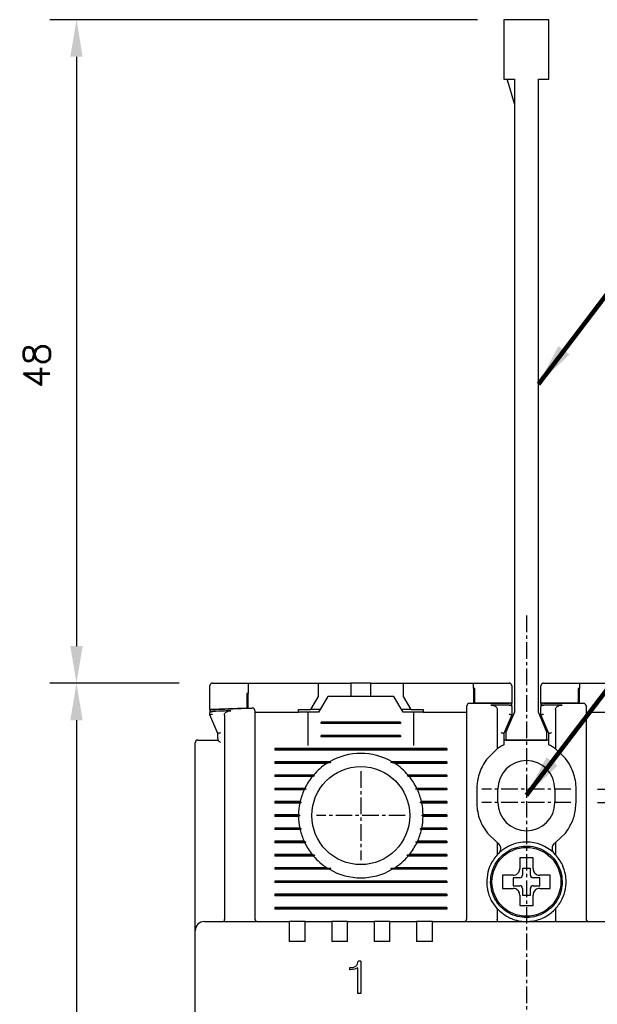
# Model space of a CAD drawing. Extents: x -7 to 1070, y -177 to 578.
# Tile 8 of 22: x 262 to 306, y 403 to 477. Entities that reach past the tile are written whole.
import ezdxf

# ---------------------------------------------------------------- set-up
doc = ezdxf.new("R2010")
doc.units = 0
doc.header["$MEASUREMENT"] = 0
doc.linetypes.add('CENTER', pattern=[2, 1.25, -0.25, 0.25, -0.25])
doc.layers.get('0').update_dxf_attribs({"linetype": 'CONTINUOUS'})
for name, color, linetype in [('cen', 1, 'CENTER'), ('di', 3, 'CONTINUOUS'), ('DIM', 3, 'CONTINUOUS')]:
    doc.layers.add(name, color=color, linetype=linetype)
doc.styles.add('KIM', font='ROMANS.shx', dxfattribs={"height": 5, "bigfont": 'GSG1.shx'})
doc.styles.get("Standard").update_dxf_attribs({"font": 'romans.shx', "height": 2, "bigfont": 'hgs.shx'})
doc.dimstyles.get("Standard").update_dxf_attribs({"dimscale": 0, "dimtxt": 2, "dimasz": 2, "dimexe": 0.5, "dimexo": 0.5, "dimgap": 1, "dimtad": 1, "dimdsep": 46, "dimtxsty": 'Standard', "dimcen": 0, "dimclrd": 3, "dimclre": 3, "dimclrt": 3, "dimadec": 0, "dimazin": 2, "dimtp": 0.1, "dimtm": 0.1, "dimtfac": 1, "dimtmove": 0, "dimatfit": 3, "dimfxl": 0, "dimtolj": 1, "dimarcsym": 0})
doc.dimstyles.new('STANDARD$0', dxfattribs={"dimtxt": 5, "dimasz": 5, "dimexe": 1, "dimexo": 2, "dimgap": 2, "dimtad": 1, "dimdec": 4, "dimzin": 12, "dimdsep": 46, "dimtxsty": 'KIM', "dimcen": -1, "dimdle": 0.1, "dimadec": 0, "dimazin": 0, "dimtfac": 1, "dimtdec": 4, "dimtmove": 0, "dimatfit": 3, "dimfxl": 0, "dimtolj": 1, "dimtzin": 0, "dimarcsym": 0})

# ---------------------------------------------------------------- blocks, each defined once
blk = doc.blocks.new('*D170')
at = {"layer": 'di'}
for p, q in [((274.545, 427.049), (264.783, 427.049)), ((266.783, 424.249), (266.783, 331.249)), ((298.745, 328.449), (264.783, 328.449))]:
    blk.add_line(p, q, dxfattribs=at)
for points in [[(266.316, 424.249), (267.249, 424.249), (266.783, 427.049)], [(266.316, 331.249), (267.249, 331.249), (266.783, 328.449)]]:
    blk.add_solid(points, dxfattribs=at)
at = {"layer": 'di', "insert": (263.783, 378.149), "char_height": 2, "attachment_point": 5, "rotation": 90}
blk.add_mtext('\\A1;98.5', dxfattribs=at)
blk = doc.blocks.new('*D174')
at = {"layer": 'di'}
for p, q in [((306.1, 419.049), (375.456, 419.049)), ((373.456, 416.249), (373.456, 337.849)), ((306.021, 335.049), (375.456, 335.049))]:
    blk.add_line(p, q, dxfattribs=at)
for points in [[(372.989, 416.249), (373.922, 416.249), (373.456, 419.049)], [(372.989, 337.849), (373.922, 337.849), (373.456, 335.049)]]:
    blk.add_solid(points, dxfattribs=at)
at = {"layer": 'di', "insert": (370.456, 377.049), "char_height": 2, "attachment_point": 5, "rotation": 90}
blk.add_mtext('\\A1;84', dxfattribs=at)
blk = doc.blocks.new('12323')
for p, q in [((3740.699, 1408.125), (3738.499, 1408.125)), ((3738.499, 1408.125), (3738.499, 1404.725)), ((3742.999, 1408.125), (3738.499, 1408.125)), ((3742.999, 1407.325), (3742.999, 1408.125)), ((3792.299, 1407.975), (3790.799, 1407.325)), ((3792.899, 1407.975), (3792.299, 1407.975)), ((3792.899, 1404.875), (3792.899, 1407.975)), ((3790.799, 1407.325), (3742.999, 1407.325)), ((3742.999, 1405.525), (3790.799, 1405.525)), ((3742.999, 1405.525), (3790.799, 1405.525)), ((3742.999, 1404.725), (3742.999, 1405.525)), ((3744.846, 1405.525), (3743.655, 1405.176)), ((3790.799, 1405.525), (3792.299, 1404.875)), ((3738.499, 1404.725), (3740.699, 1404.725)), ((3738.499, 1404.725), (3742.999, 1404.725)), ((3743.655, 1405.176), (3742.999, 1404.984)), ((3792.299, 1404.875), (3792.899, 1404.875))]:
    blk.add_line(p, q)
blk = doc.blocks.new('*D180')
at = {"layer": 'di'}
for p, q in [((297.045, 477.149), (264.783, 477.149)), ((266.783, 474.349), (266.783, 429.849)), ((274.545, 427.049), (264.783, 427.049))]:
    blk.add_line(p, q, dxfattribs=at)
for points in [[(266.316, 474.349), (267.249, 474.349), (266.783, 477.149)], [(266.316, 429.849), (267.249, 429.849), (266.783, 427.049)]]:
    blk.add_solid(points, dxfattribs=at)
at = {"layer": 'di', "insert": (263.783, 451.036), "char_height": 2, "attachment_point": 5, "rotation": 90}
blk.add_mtext('\\A1;48', dxfattribs=at)
blk = doc.blocks.new('*D183')
at = {"layer": 'DIM'}
for p, q in [((353.456, 421.849), (353.456, 429.839)), ((306.1, 419.049), (355.456, 419.049)), ((353.456, 418.049), (353.456, 419.049)), ((306.1, 418.049), (355.456, 418.049)), ((353.456, 415.249), (353.456, 412.449))]:
    blk.add_line(p, q, dxfattribs=at)
for points in [[(352.989, 421.849), (353.922, 421.849), (353.456, 419.049)], [(352.989, 415.249), (353.922, 415.249), (353.456, 418.049)]]:
    blk.add_solid(points, dxfattribs=at)
at = {"layer": 'DIM', "insert": (348.956, 427.244), "char_height": 5, "attachment_point": 5, "rotation": 90, "style": 'KIM'}
blk.add_mtext('\\A1;1', dxfattribs=at)

msp = doc.modelspace()

# ---------------------------------------------------------------- linework, layer by layer
for p, q in [((276.845, 425.049), (276.845, 426.849)), ((279.745, 427.049), (279.745, 426.262)), ((279.745, 427.049), (285.045, 427.049)), ((285.045, 426.049), (285.045, 427.049)), ((285.045, 427.049), (286.995, 427.049)), ((286.995, 427.049), (287.495, 427.049)), ((287.495, 427.049), (287.495, 426.049)), ((288.995, 427.049), (287.495, 427.049)), ((288.995, 426.049), (288.995, 427.049)), ((288.995, 427.049), (289.495, 427.049)), ((289.495, 427.049), (291.445, 427.049)), ((291.445, 427.049), (291.445, 426.049)), ((291.445, 427.049), (296.745, 427.049)), ((296.745, 426.635), (296.745, 427.049)), ((296.745, 427.049), (299.445, 427.049)), ((299.645, 426.849), (299.645, 425.548)), ((301.845, 425.548), (301.845, 426.849)), ((302.045, 427.049), (304.745, 427.049)), ((304.745, 427.049), (304.745, 426.635)), ((304.745, 427.049), (310.045, 427.049)), ((279.645, 426.258), (279.645, 425.159)), ((279.745, 425.163), (279.745, 426.262)), ((284.468, 425.049), (285.045, 426.049)), ((285.745, 426.049), (285.052, 424.849)), ((290.745, 426.049), (285.745, 426.049)), ((291.438, 424.849), (290.745, 426.049)), ((291.445, 426.049), (292.022, 425.049)), ((296.745, 426.635), (296.745, 425.535)), ((296.845, 425.535), (296.845, 426.635)), ((304.645, 426.635), (304.645, 425.535)), ((304.745, 425.535), (304.745, 426.635)), ((299.645, 425.548), (296.845, 425.535)), ((299.445, 425.399), (299.444, 425.399)), ((299.645, 425.395), (299.645, 425.548)), ((304.645, 425.535), (301.845, 425.548)), ((301.845, 425.548), (301.845, 425.395)), ((302.045, 425.399), (302.045, 425.399)), ((279.645, 425.159), (276.845, 425.049)), ((276.845, 425.049), (276.845, 424.904)), ((276.845, 424.649), (276.845, 424.776)), ((277.445, 423.249), (276.845, 424.649)), ((276.845, 424.649), (276.845, 424.649)), ((277.038, 424.907), (277.045, 424.908)), ((277.945, 424.629), (277.945, 409.235)), ((280.245, 424.849), (283.545, 424.849)), ((283.545, 425.049), (284.468, 425.049)), ((283.545, 424.849), (283.545, 425.049)), ((284.245, 424.849), (283.545, 424.849)), ((284.245, 424.849), (284.245, 422.349)), ((285.052, 424.849), (284.245, 424.849)), ((285.168, 425.049), (284.468, 425.049)), ((292.022, 425.049), (291.322, 425.049)), ((292.245, 424.849), (291.438, 424.849)), ((292.022, 425.049), (292.945, 425.049)), ((292.245, 422.349), (292.245, 424.849)), ((292.945, 424.849), (292.245, 424.849)), ((292.945, 425.049), (292.945, 424.849)), ((292.945, 424.849), (296.245, 424.849)), ((298.545, 425.07), (298.545, 422.086)), ((299.645, 424.649), (299.045, 423.249)), ((299.645, 425.267), (299.645, 424.649)), ((299.645, 424.649), (299.645, 424.649)), ((301.845, 424.649), (301.845, 425.267)), ((302.445, 423.249), (301.845, 424.649)), ((301.845, 424.649), (301.845, 424.649)), ((302.945, 425.07), (302.945, 422.086)), ((305.245, 424.849), (308.545, 424.849)), ((280.245, 424.091), (280.245, 409.249)), ((285.245, 423.991), (285.245, 424.106)), ((291.245, 424.106), (285.245, 424.106)), ((291.245, 424.049), (285.245, 424.049)), ((291.245, 423.991), (285.245, 423.991)), ((291.245, 424.106), (291.245, 423.991)), ((296.245, 409.249), (296.245, 424.451)), ((305.245, 424.451), (305.245, 409.249)), ((277.445, 422.882), (277.445, 423.249)), ((277.445, 423.249), (277.445, 423.249)), ((285.245, 422.991), (285.245, 423.106)), ((291.245, 423.106), (285.245, 423.106)), ((291.245, 423.106), (291.245, 422.991)), ((299.045, 423.249), (299.045, 422.391)), ((299.045, 423.249), (299.045, 423.249)), ((302.445, 422.391), (302.445, 423.249)), ((302.445, 423.249), (302.445, 423.249)), ((275.745, 409.176), (275.745, 422.549)), ((276.445, 422.749), (277.446, 422.749)), ((277.445, 422.882), (277.446, 422.749)), ((277.445, 422.882), (277.445, 422.749)), ((291.245, 423.049), (285.245, 423.049)), ((291.245, 422.991), (285.245, 422.991)), ((302.445, 422.749), (299.045, 422.749)), ((281.745, 422.106), (281.745, 421.991)), ((294.745, 422.106), (281.745, 422.106)), ((294.745, 422.049), (281.745, 422.049)), ((294.745, 421.991), (281.745, 421.991)), ((294.745, 422.106), (294.745, 421.991)), ((298.545, 422.086), (297.795, 421.364)), ((298.845, 422.282), (298.545, 422.086)), ((302.945, 422.086), (302.645, 422.282)), ((303.695, 421.364), (302.945, 422.086)), ((285.873, 421.106), (281.745, 421.106)), ((281.745, 421.106), (281.745, 420.991)), ((285.973, 421.049), (281.745, 421.049)), ((285.686, 420.991), (281.745, 420.991)), ((285.973, 421.049), (285.686, 420.991)), ((285.873, 421.106), (285.973, 421.049)), ((290.516, 421.049), (290.617, 421.106)), ((290.804, 420.991), (290.516, 421.049)), ((294.745, 421.049), (290.516, 421.049)), ((294.745, 421.106), (290.617, 421.106)), ((294.745, 420.991), (290.804, 420.991)), ((294.745, 421.106), (294.745, 420.991)), ((303.945, 421.004), (303.695, 421.364)), ((284.676, 420.106), (281.745, 420.106)), ((281.745, 420.106), (281.745, 419.991)), ((294.745, 420.106), (291.814, 420.106)), ((294.745, 420.106), (294.745, 419.991)), ((284.758, 420.049), (281.745, 420.049)), ((284.58, 419.991), (281.745, 419.991)), ((285.845, 419.849), (285.846, 419.865)), ((290.644, 419.865), (290.645, 419.849)), ((294.745, 420.049), (291.732, 420.049)), ((294.745, 419.991), (291.91, 419.991)), ((284.019, 419.106), (281.745, 419.106)), ((281.745, 419.106), (281.745, 418.991)), ((284.102, 419.049), (281.745, 419.049)), ((283.965, 418.991), (281.745, 418.991)), ((294.745, 419.049), (292.387, 419.049)), ((294.745, 419.106), (292.47, 419.106)), ((294.745, 418.991), (292.525, 418.991)), ((294.745, 419.106), (294.745, 418.991)), ((296.995, 419.049), (296.995, 418.049)), ((298.595, 418.049), (298.595, 419.049)), ((302.895, 419.049), (302.895, 418.049)), ((304.495, 418.049), (304.495, 419.049)), ((283.665, 418.106), (281.745, 418.106)), ((281.745, 418.106), (281.745, 417.991)), ((283.755, 418.049), (281.745, 418.049)), ((283.64, 417.991), (281.745, 417.991)), ((283.755, 418.049), (283.64, 417.991)), ((283.665, 418.106), (283.755, 418.049)), ((292.735, 418.049), (292.824, 418.106)), ((292.849, 417.991), (292.735, 418.049)), ((294.745, 418.049), (292.735, 418.049)), ((294.745, 418.106), (292.824, 418.106)), ((294.745, 417.991), (292.849, 417.991)), ((294.745, 418.106), (294.745, 417.991)), ((283.545, 417.106), (281.745, 417.106)), ((281.745, 417.106), (281.745, 416.991)), ((283.545, 417.106), (283.645, 417.049)), ((292.845, 417.049), (292.945, 417.106)), ((294.745, 417.106), (292.945, 417.106)), ((294.745, 417.106), (294.745, 416.991)), ((283.645, 417.049), (281.745, 417.049)), ((283.545, 416.991), (281.745, 416.991)), ((283.645, 417.049), (283.545, 416.991)), ((294.745, 417.049), (292.845, 417.049)), ((292.945, 416.991), (292.845, 417.049)), ((294.745, 416.991), (292.945, 416.991)), ((283.64, 416.106), (281.745, 416.106)), ((281.745, 416.106), (281.745, 415.991)), ((283.755, 416.049), (281.745, 416.049)), ((283.665, 415.991), (281.745, 415.991)), ((283.64, 416.106), (283.755, 416.049)), ((283.755, 416.049), (283.665, 415.991)), ((292.735, 416.049), (292.849, 416.106)), ((292.824, 415.991), (292.735, 416.049)), ((294.745, 416.049), (292.735, 416.049)), ((294.745, 415.991), (292.824, 415.991)), ((294.745, 416.106), (292.849, 416.106)), ((294.745, 416.106), (294.745, 415.991)), ((297.545, 416.094), (297.795, 415.734)), ((297.795, 415.734), (298.545, 415.012)), ((302.945, 415.012), (303.695, 415.734)), ((283.965, 415.106), (281.745, 415.106)), ((281.745, 415.106), (281.745, 414.991)), ((284.102, 415.049), (281.745, 415.049)), ((284.019, 414.991), (281.745, 414.991)), ((294.745, 415.049), (292.387, 415.049)), ((294.745, 414.991), (292.47, 414.991)), ((294.745, 415.106), (292.525, 415.106)), ((294.745, 415.106), (294.745, 414.991)), ((298.545, 415.012), (298.545, 414.088)), ((298.545, 415.012), (298.598, 414.974)), ((302.892, 414.974), (302.945, 415.012)), ((302.945, 415.012), (302.945, 414.088)), ((285.845, 414.233), (285.845, 414.249)), ((290.645, 414.249), (290.645, 414.233)), ((298.659, 414.205), (298.545, 414.088)), ((302.945, 414.088), (302.831, 414.205)), ((284.58, 414.106), (281.745, 414.106)), ((281.745, 414.106), (281.745, 413.991)), ((284.758, 414.049), (281.745, 414.049)), ((284.676, 413.991), (281.745, 413.991)), ((294.745, 414.049), (291.732, 414.049)), ((294.745, 413.991), (291.814, 413.991)), ((294.745, 414.106), (291.91, 414.106)), ((294.745, 414.106), (294.745, 413.991)), ((285.686, 413.106), (281.745, 413.106)), ((281.745, 413.106), (281.745, 412.991)), ((285.973, 413.049), (281.745, 413.049)), ((285.873, 412.991), (281.745, 412.991)), ((285.686, 413.106), (285.973, 413.049)), ((285.973, 413.049), (285.873, 412.991)), ((290.516, 413.049), (290.804, 413.106)), ((294.745, 413.049), (290.516, 413.049)), ((290.617, 412.991), (290.516, 413.049)), ((294.745, 412.991), (290.617, 412.991)), ((294.745, 413.106), (290.804, 413.106)), ((294.745, 413.106), (294.745, 412.991)), ((301.045, 413.049), (300.445, 413.049)), ((300.445, 413.049), (300.445, 412.549)), ((301.045, 412.549), (301.045, 413.049)), ((281.745, 412.106), (281.745, 411.991)), ((294.745, 412.106), (281.745, 412.106)), ((294.745, 412.049), (281.745, 412.049)), ((294.745, 411.991), (281.745, 411.991)), ((294.745, 412.106), (294.745, 411.991)), ((299.175, 412.549), (298.945, 412.549)), ((300.245, 412.349), (299.745, 412.349)), ((299.745, 412.349), (299.745, 411.749)), ((301.745, 412.349), (301.245, 412.349)), ((301.745, 411.749), (301.745, 412.349)), ((303.345, 412.083), (303.445, 412.083)), ((303.445, 412.015), (303.345, 412.015)), ((303.445, 412.083), (303.445, 412.015)), ((299.745, 411.749), (300.245, 411.749)), ((300.445, 411.549), (300.445, 411.049)), ((301.045, 411.049), (301.045, 411.549)), ((301.245, 411.749), (301.745, 411.749)), ((281.745, 411.106), (281.745, 410.991)), ((294.745, 411.106), (281.745, 411.106)), ((294.745, 411.049), (281.745, 411.049)), ((294.745, 410.991), (281.745, 410.991)), ((294.745, 411.106), (294.745, 410.991)), ((300.245, 410.479), (300.245, 410.249)), ((300.445, 411.049), (301.045, 411.049)), ((281.745, 410.106), (281.745, 409.991)), ((294.745, 410.106), (281.745, 410.106)), ((294.745, 410.049), (281.745, 410.049)), ((294.745, 409.991), (281.745, 409.991)), ((294.745, 410.106), (294.745, 409.991)), ((298.545, 410.009), (298.545, 409.235)), ((302.945, 410.009), (302.945, 409.235)), ((275.745, 408.349), (275.745, 409.176)), ((276.445, 409.049), (282.845, 409.049)), ((277.945, 409.233), (277.945, 409.235)), ((282.845, 409.049), (282.845, 408.357)), ((284.045, 409.049), (282.845, 409.049)), ((284.045, 409.049), (286.045, 409.049)), ((284.045, 408.357), (284.045, 409.049)), ((286.045, 409.049), (286.045, 408.357)), ((287.245, 409.049), (286.045, 409.049)), ((287.245, 409.049), (289.245, 409.049)), ((287.245, 408.357), (287.245, 409.049)), ((289.245, 409.049), (289.245, 408.357)), ((290.445, 409.049), (289.245, 409.049)), ((290.445, 409.049), (292.445, 409.049)), ((290.445, 408.357), (290.445, 409.049)), ((292.445, 409.049), (292.445, 408.357)), ((293.645, 409.049), (292.445, 409.049)), ((293.645, 409.049), (307.845, 409.049)), ((293.645, 408.357), (293.645, 409.049)), ((298.545, 409.235), (298.545, 409.233)), ((302.945, 409.233), (302.945, 409.235)), ((275.745, 345.749), (275.745, 408.349)), ((282.845, 408.357), (282.845, 407.549)), ((284.045, 407.549), (284.045, 408.357)), ((286.045, 408.357), (286.045, 407.549)), ((287.245, 407.549), (287.245, 408.357)), ((289.245, 408.357), (289.245, 407.549)), ((290.445, 407.549), (290.445, 408.357)), ((292.445, 408.357), (292.445, 407.549)), ((293.645, 407.549), (293.645, 408.357)), ((284.045, 407.549), (282.845, 407.549)), ((287.245, 407.549), (286.045, 407.549)), ((290.445, 407.549), (289.245, 407.549)), ((293.645, 407.549), (292.445, 407.549)), ((288.235, 406.049), (288.037, 406.049)), ((288.235, 406.049), (288.235, 403.613)), ((287.412, 405.408), (287.412, 405.568)), ((287.425, 405.568), (287.412, 405.568)), ((287.446, 405.408), (287.412, 405.408)), ((287.787, 405.441), (287.446, 405.408)), ((288.01, 405.543), (287.787, 405.441)), ((288.01, 403.613), (288.01, 405.543)), ((288.235, 403.613), (288.01, 403.613))]:
    msp.add_line(p, q)
at = {"flags": 128}
for points in [[(279.745, 426.262), (279.732, 426.262), (279.72, 426.261), (279.707, 426.261), (279.695, 426.26), (279.682, 426.26), (279.67, 426.259), (279.657, 426.259), (279.645, 426.258)], [(296.845, 426.635), (296.832, 426.635), (296.82, 426.635), (296.807, 426.635), (296.795, 426.635), (296.782, 426.635), (296.77, 426.635), (296.757, 426.635), (296.745, 426.635)], [(304.745, 426.635), (304.732, 426.635), (304.72, 426.635), (304.707, 426.635), (304.695, 426.635), (304.682, 426.635), (304.67, 426.635), (304.657, 426.635), (304.645, 426.635)], [(284.676, 420.106), (284.718, 420.077), (284.758, 420.049)], [(291.732, 420.049), (291.772, 420.077), (291.814, 420.106)], [(284.019, 419.106), (284.085, 419.061), (284.102, 419.049)], [(284.102, 415.049), (284.085, 415.037), (284.019, 414.991)], [(292.47, 414.991), (292.404, 415.037), (292.387, 415.049)], [(284.758, 414.049), (284.718, 414.021), (284.676, 413.991)], [(291.814, 413.991), (291.772, 414.021), (291.732, 414.049)]]:
    msp.add_lwpolyline(points, dxfattribs=at)
for centre, radius in [((288.245, 417.049), 3.7), ((300.745, 412.049), 2.6)]:
    msp.add_circle(centre, radius)
for centre, radius, start, end in [((296.445, 425.333), 0.2, 90.43128, 180), ((299.445, 425.347), 0.2, 0, 90.13039), ((302.045, 425.347), 0.2, 89.86961, 180), ((305.045, 425.333), 0.2, 0, 89.56872), ((277.045, 424.857), 0.2, 92.37773, 180), ((280.045, 424.974), 0.2, 0, 92.07661), ((275.945, 422.549), 0.2, 90, 180), ((288.245, 417.049), 4.7, 59.69459, 120.30541), ((288.245, 417.049), 4.7, 122.98851, 139.41451), ((288.245, 417.049), 4.7, 40.58549, 57.01149), ((300.745, 419.049), 2.15, 0, 180), ((288.245, 417.049), 4.7, 141.24336, 154.03539), ((288.245, 417.049), 4.7, 25.96461, 38.75664), ((288.245, 417.049), 4.7, 155.59098, 166.99418), ((288.245, 417.049), 4.7, 13.00582, 24.40902), ((288.245, 417.049), 4.7, 168.43486, 179.29616), ((288.245, 417.049), 4.7, 0.70384, 11.56514), ((300.745, 418.049), 2.15, 180, 0), ((288.245, 417.049), 4.7, 180.70384, 191.56514), ((288.245, 417.049), 4.7, 348.43486, 359.29616), ((288.245, 417.049), 4.7, 193.00582, 204.40902), ((288.245, 417.049), 4.7, 335.59098, 346.99418), ((288.245, 417.049), 4.7, 205.96461, 218.75664), ((288.245, 417.049), 4.7, 321.24336, 334.03539), ((300.745, 412.049), 3, 45.95137, 134.04863), ((288.245, 417.049), 4.7, 220.58549, 237.01149), ((288.245, 417.049), 4.7, 302.98851, 319.41451), ((288.245, 417.049), 4.7, 239.69459, 300.30541), ((300.245, 412.549), 0.2, 270, 0), ((301.245, 412.549), 0.2, 180, 270), ((300.245, 411.549), 0.2, 0, 90), ((301.245, 411.549), 0.2, 90, 180), ((276.445, 408.349), 0.7, 90, 180), ((280.445, 409.249), 0.2, 180, 270), ((296.045, 409.249), 0.2, 270, 0), ((305.445, 409.249), 0.2, 180, 270)]:
    msp.add_arc(centre, radius, start, end)
for points, knots in [([(277.045, 427.049), (277.034, 427.048), (277.013, 427.047), (276.978, 427.038), (276.935, 427.019), (276.88, 426.972), (276.85, 426.911), (276.846, 426.865), (276.845, 426.849)], [0, 0, 0, 0, 0.060672, 0.121106, 0.221378, 0.403426, 0.784337, 1, 1, 1, 1]), ([(277.045, 427.049), (277.711, 427.049), (278.611, 427.049), (279.511, 427.049), (279.745, 427.049)], [0, 0, 0, 0, 0.74068, 1, 1, 1, 1]), ([(299.645, 426.849), (299.638, 426.895), (299.629, 426.952), (299.563, 427.012), (299.527, 427.033), (299.488, 427.045), (299.462, 427.048), (299.448, 427.049), (299.445, 427.049)], [0, 0, 0, 0, 0.587218, 0.716965, 0.847439, 0.920034, 0.982091, 1, 1, 1, 1]), ([(302.045, 427.049), (302.034, 427.048), (302.009, 427.047), (301.969, 427.035), (301.919, 427.008), (301.859, 426.945), (301.85, 426.887), (301.845, 426.849)], [0, 0, 0, 0, 0.062255, 0.139638, 0.264123, 0.509304, 1, 1, 1, 1]), ([(296.245, 424.451), (296.245, 424.485), (296.245, 424.629), (296.245, 424.873), (296.245, 425.127), (296.245, 425.299), (296.245, 425.321), (296.245, 425.333)], [0, 0, 0, 0, 0.0708776, 0.3031649, 0.5354459, 0.7677235, 1, 1, 1, 1]), ([(296.443, 425.533), (296.616, 425.534), (297.616, 425.541), (298.617, 425.544), (299.444, 425.547)], [0, 0, 0, 0, 0.172485, 1, 1, 1, 1]), ([(299.444, 425.399), (299.145, 425.398), (298.679, 425.397), (298.214, 425.395), (298.049, 425.394)], [0, 0, 0, 0, 0.644488, 1, 1, 1, 1]), ([(298.049, 425.394), (298.134, 425.388), (298.264, 425.378), (298.414, 425.303), (298.495, 425.228), (298.538, 425.147), (298.543, 425.094), (298.545, 425.07)], [0, 0, 0, 0, 0.385289, 0.590763, 0.75634, 0.888404, 1, 1, 1, 1]), ([(299.445, 425.399), (299.465, 425.398), (299.507, 425.395), (299.562, 425.377), (299.607, 425.349), (299.637, 425.312), (299.645, 425.283), (299.645, 425.267), (299.645, 425.267)], [0, 0, 0, 0, 0.183846, 0.367402, 0.55858, 0.769685, 0.990925, 1, 1, 1, 1]), ([(301.845, 425.267), (301.845, 425.267), (301.845, 425.283), (301.853, 425.312), (301.883, 425.349), (301.928, 425.377), (301.983, 425.395), (302.024, 425.398), (302.045, 425.399)], [0, 0, 0, 0, 0.009075, 0.2303139, 0.4414182, 0.6325961, 0.8161544, 1, 1, 1, 1]), ([(302.045, 425.547), (302.873, 425.544), (303.873, 425.541), (304.874, 425.534), (305.046, 425.533)], [0, 0, 0, 0, 0.827515, 1, 1, 1, 1]), ([(303.441, 425.394), (303.276, 425.395), (302.81, 425.397), (302.345, 425.398), (302.045, 425.399)], [0, 0, 0, 0, 0.355512, 1, 1, 1, 1]), ([(302.945, 425.07), (302.949, 425.102), (302.956, 425.167), (303.018, 425.256), (303.127, 425.336), (303.277, 425.386), (303.39, 425.391), (303.441, 425.394)], [0, 0, 0, 0, 0.147855, 0.295343, 0.483266, 0.764247, 1, 1, 1, 1]), ([(305.245, 425.333), (305.245, 425.331), (305.245, 425.327), (305.245, 425.254), (305.245, 425.059), (305.245, 424.782), (305.245, 424.561), (305.245, 424.451)], [0, 0, 0, 0, 0.070842, 0.303125, 0.535414, 0.767707, 1, 1, 1, 1]), ([(276.845, 424.776), (276.845, 424.777), (276.845, 424.79), (276.851, 424.818), (276.878, 424.854), (276.922, 424.883), (276.976, 424.903), (277.017, 424.906), (277.038, 424.907)], [0, 0, 0, 0, 0.009264, 0.207415, 0.425731, 0.62284, 0.811258, 1, 1, 1, 1]), ([(276.845, 424.649), (276.847, 424.652), (276.851, 424.658), (276.885, 424.672), (276.934, 424.688), (276.989, 424.702), (277.027, 424.71), (277.043, 424.713), (277.045, 424.714)], [0, 0, 0, 0, 0.209295, 0.41851, 0.629608, 0.844752, 0.985696, 1, 1, 1, 1]), ([(277.037, 425.057), (277.865, 425.09), (278.866, 425.131), (279.866, 425.167), (280.038, 425.173)], [0, 0, 0, 0, 0.828561, 1, 1, 1, 1]), ([(278.423, 424.963), (278.264, 424.957), (277.804, 424.939), (277.345, 424.92), (277.045, 424.908)], [0, 0, 0, 0, 0.347023, 1, 1, 1, 1]), ([(277.945, 424.629), (277.949, 424.662), (277.957, 424.727), (278.021, 424.819), (278.135, 424.903), (278.278, 424.952), (278.383, 424.96), (278.423, 424.963)], [0, 0, 0, 0, 0.153927, 0.307272, 0.508922, 0.810684, 1, 1, 1, 1]), ([(280.245, 424.974), (280.245, 424.972), (280.245, 424.968), (280.245, 424.895), (280.245, 424.699), (280.245, 424.422), (280.245, 424.201), (280.245, 424.091)], [0, 0, 0, 0, 0.071023, 0.303121, 0.535369, 0.767685, 1, 1, 1, 1]), ([(299.445, 424.714), (299.446, 424.713), (299.462, 424.71), (299.501, 424.702), (299.556, 424.688), (299.605, 424.672), (299.638, 424.658), (299.643, 424.652), (299.645, 424.649)], [0, 0, 0, 0, 0.014306, 0.155256, 0.370397, 0.58149, 0.790707, 1, 1, 1, 1]), ([(301.845, 424.649), (301.847, 424.652), (301.851, 424.658), (301.885, 424.672), (301.934, 424.688), (301.989, 424.702), (302.027, 424.71), (302.043, 424.713), (302.045, 424.714)], [0, 0, 0, 0, 0.2092927, 0.4185112, 0.6296038, 0.8447417, 0.9856936, 1, 1, 1, 1]), ([(277.445, 423.249), (277.447, 423.252), (277.451, 423.258), (277.485, 423.272), (277.534, 423.287), (277.589, 423.301), (277.627, 423.309), (277.643, 423.313), (277.645, 423.313)], [0, 0, 0, 0, 0.209276, 0.418495, 0.629591, 0.844729, 0.985697, 1, 1, 1, 1]), ([(298.845, 423.313), (298.846, 423.313), (298.862, 423.309), (298.901, 423.301), (298.956, 423.287), (299.005, 423.272), (299.038, 423.258), (299.043, 423.252), (299.045, 423.249)], [0, 0, 0, 0, 0.014303, 0.155266, 0.37041, 0.5815, 0.790723, 1, 1, 1, 1]), ([(302.445, 423.249), (302.447, 423.252), (302.451, 423.258), (302.485, 423.272), (302.534, 423.287), (302.589, 423.301), (302.627, 423.309), (302.643, 423.313), (302.645, 423.313)], [0, 0, 0, 0, 0.209277, 0.4185, 0.629588, 0.844731, 0.985697, 1, 1, 1, 1]), ([(275.945, 422.749), (275.947, 422.749), (275.954, 422.749), (276.015, 422.749), (276.128, 422.749), (276.277, 422.749), (276.389, 422.749), (276.445, 422.749)], [0, 0, 0, 0, 0.145708, 0.36058, 0.574127, 0.787052, 1, 1, 1, 1]), ([(277.446, 422.749), (277.45, 422.747), (277.457, 422.744), (277.489, 422.718), (277.542, 422.671), (277.598, 422.617), (277.635, 422.581), (277.644, 422.572), (277.645, 422.571)], [0, 0, 0, 0, 0.160599, 0.320103, 0.563048, 0.89367, 0.992091, 1, 1, 1, 1]), ([(299.045, 422.391), (299.043, 422.39), (299.039, 422.388), (299.008, 422.372), (298.962, 422.348), (298.905, 422.317), (298.864, 422.293), (298.845, 422.282)], [0, 0, 0, 0, 0.188953, 0.377388, 0.579409, 0.805369, 1, 1, 1, 1]), ([(302.645, 422.282), (302.615, 422.299), (302.56, 422.331), (302.494, 422.366), (302.452, 422.387), (302.447, 422.39), (302.445, 422.391)], [0, 0, 0, 0, 0.297963, 0.559959, 0.798937, 1, 1, 1, 1]), ([(297.545, 421.004), (297.45, 420.83), (297.257, 420.477), (297.046, 419.82), (297.014, 419.332), (296.995, 419.049)], [0, 0, 0, 0, 0.289158, 0.58584, 1, 1, 1, 1]), ([(297.795, 421.364), (297.72, 421.263), (297.634, 421.148), (297.555, 421.02), (297.545, 421.004)], [0, 0, 0, 0, 0.873397, 1, 1, 1, 1]), ([(304.495, 419.049), (304.495, 419.056), (304.494, 419.272), (304.454, 419.702), (304.287, 420.364), (304.065, 420.779), (303.945, 421.004)], [0, 0, 0, 0, 0.010804, 0.31547, 0.628954, 1, 1, 1, 1]), ([(284.758, 420.049), (284.74, 420.043), (284.68, 420.024), (284.621, 420.005), (284.58, 419.991)], [0, 0, 0, 0, 0.296334, 1, 1, 1, 1]), ([(291.91, 419.991), (291.868, 420.005), (291.809, 420.024), (291.75, 420.043), (291.732, 420.049)], [0, 0, 0, 0, 0.703666, 1, 1, 1, 1]), ([(284.102, 419.049), (284.099, 419.047), (284.053, 419.028), (284.007, 419.009), (283.965, 418.991)], [0, 0, 0, 0, 0.0763314, 1, 1, 1, 1]), ([(292.387, 419.049), (292.393, 419.053), (292.421, 419.072), (292.448, 419.091), (292.47, 419.106)], [0, 0, 0, 0, 0.205244, 1, 1, 1, 1]), ([(292.525, 418.991), (292.483, 419.009), (292.437, 419.028), (292.391, 419.047), (292.387, 419.049)], [0, 0, 0, 0, 0.923661, 1, 1, 1, 1]), ([(296.995, 418.049), (296.999, 417.909), (297.011, 417.561), (297.126, 417.006), (297.317, 416.492), (297.484, 416.199), (297.545, 416.094)], [0, 0, 0, 0, 0.203769, 0.508656, 0.822416, 1, 1, 1, 1]), ([(303.945, 416.094), (304.098, 416.386), (304.418, 416.999), (304.468, 417.689), (304.495, 418.049)], [0, 0, 0, 0, 0.477674, 1, 1, 1, 1]), ([(303.695, 415.734), (303.763, 415.825), (303.851, 415.942), (303.928, 416.067), (303.945, 416.094)], [0, 0, 0, 0, 0.784312, 1, 1, 1, 1]), ([(283.965, 415.106), (284.007, 415.089), (284.053, 415.069), (284.099, 415.05), (284.102, 415.049)], [0, 0, 0, 0, 0.9223348, 1, 1, 1, 1]), ([(292.387, 415.049), (292.391, 415.05), (292.437, 415.069), (292.483, 415.089), (292.525, 415.106)], [0, 0, 0, 0, 0.077673, 1, 1, 1, 1]), ([(298.659, 414.205), (298.665, 414.211), (298.711, 414.257), (298.779, 414.361), (298.82, 414.527), (298.803, 414.698), (298.731, 414.854), (298.649, 414.938), (298.6, 414.973), (298.598, 414.974)], [0, 0, 0, 0, 0.0309241, 0.2218648, 0.4133985, 0.6055553, 0.797872, 0.9897948, 1, 1, 1, 1]), ([(302.892, 414.974), (302.864, 414.952), (302.792, 414.895), (302.711, 414.767), (302.67, 414.601), (302.687, 414.431), (302.748, 414.295), (302.808, 414.229), (302.831, 414.205)], [0, 0, 0, 0, 0.121182, 0.312049, 0.503528, 0.695619, 0.887824, 1, 1, 1, 1]), ([(303.445, 412.083), (303.424, 412.317), (303.382, 412.789), (303.091, 413.444), (302.652, 414.004), (302.081, 414.431), (301.419, 414.696), (300.71, 414.779), (300.005, 414.678), (299.349, 414.397), (298.79, 413.955), (298.362, 413.385), (298.098, 412.722), (298.014, 412.014), (298.116, 411.309), (298.397, 410.653), (298.838, 410.094), (299.409, 409.666), (300.071, 409.402), (300.779, 409.318), (301.485, 409.419), (302.14, 409.701), (302.701, 410.142), (303.125, 410.713), (303.4, 411.375), (303.43, 411.848), (303.445, 412.083)], [0, 0, 0, 0, 0.041425, 0.083575, 0.125, 0.166425, 0.208575, 0.25, 0.291425, 0.333575, 0.375, 0.416425, 0.458575, 0.5, 0.541425, 0.583575, 0.625, 0.666425, 0.708575, 0.75, 0.791425, 0.833575, 0.875, 0.916425, 0.958575, 1, 1, 1, 1]), ([(284.58, 414.106), (284.621, 414.093), (284.68, 414.073), (284.74, 414.054), (284.758, 414.049)], [0, 0, 0, 0, 0.702613, 1, 1, 1, 1]), ([(291.732, 414.049), (291.75, 414.054), (291.809, 414.073), (291.868, 414.093), (291.91, 414.106)], [0, 0, 0, 0, 0.297387, 1, 1, 1, 1]), ([(298.545, 414.088), (298.344, 413.835), (297.999, 413.399), (297.855, 412.831), (297.795, 412.594)], [0, 0, 0, 0, 0.5832407, 1, 1, 1, 1]), ([(300.245, 413.849), (300.245, 413.805), (300.245, 413.729), (300.245, 413.652), (300.245, 413.619)], [0, 0, 0, 0, 0.571794, 1, 1, 1, 1]), ([(300.245, 413.619), (300.245, 413.453), (300.245, 413.263), (300.245, 413.073), (300.245, 413.049)], [0, 0, 0, 0, 0.871112, 1, 1, 1, 1]), ([(301.245, 413.619), (301.245, 413.652), (301.245, 413.729), (301.245, 413.805), (301.245, 413.849)], [0, 0, 0, 0, 0.428206, 1, 1, 1, 1]), ([(301.245, 413.049), (301.245, 413.073), (301.245, 413.263), (301.245, 413.453), (301.245, 413.619)], [0, 0, 0, 0, 0.128888, 1, 1, 1, 1]), ([(303.695, 412.594), (303.629, 412.847), (303.483, 413.415), (303.137, 413.848), (302.945, 414.088)], [0, 0, 0, 0, 0.445861, 1, 1, 1, 1]), ([(299.745, 412.549), (299.801, 412.554), (299.913, 412.565), (300.063, 412.651), (300.176, 412.778), (300.236, 412.919), (300.242, 413.012), (300.245, 413.049)], [0, 0, 0, 0, 0.214612, 0.429239, 0.643513, 0.857576, 1, 1, 1, 1]), ([(301.245, 413.049), (301.25, 412.993), (301.261, 412.88), (301.348, 412.73), (301.474, 412.617), (301.615, 412.557), (301.708, 412.551), (301.745, 412.549)], [0, 0, 0, 0, 0.214612, 0.429239, 0.643513, 0.857576, 1, 1, 1, 1]), ([(297.795, 412.594), (297.763, 412.3), (297.723, 411.935), (297.783, 411.573), (297.795, 411.503)], [0, 0, 0, 0, 0.807197, 1, 1, 1, 1]), ([(299.745, 412.549), (299.72, 412.549), (299.53, 412.549), (299.34, 412.549), (299.175, 412.549)], [0, 0, 0, 0, 0.128888, 1, 1, 1, 1]), ([(302.315, 412.549), (302.149, 412.549), (301.959, 412.549), (301.769, 412.549), (301.745, 412.549)], [0, 0, 0, 0, 0.871112, 1, 1, 1, 1]), ([(302.545, 412.549), (302.501, 412.549), (302.426, 412.549), (302.348, 412.549), (302.315, 412.549)], [0, 0, 0, 0, 0.571794, 1, 1, 1, 1]), ([(303.695, 411.503), (303.726, 411.792), (303.767, 412.16), (303.708, 412.517), (303.695, 412.594)], [0, 0, 0, 0, 0.78462, 1, 1, 1, 1]), ([(297.795, 411.503), (297.805, 411.454), (297.872, 411.12), (298.085, 410.574), (298.403, 410.183), (298.545, 410.009)], [0, 0, 0, 0, 0.087364, 0.593572, 1, 1, 1, 1]), ([(298.945, 411.549), (298.999, 411.549), (299.075, 411.549), (299.152, 411.549), (299.175, 411.549)], [0, 0, 0, 0, 0.70684, 1, 1, 1, 1]), ([(299.175, 411.549), (299.34, 411.549), (299.53, 411.549), (299.72, 411.549), (299.745, 411.549)], [0, 0, 0, 0, 0.871112, 1, 1, 1, 1]), ([(300.245, 411.049), (300.239, 411.105), (300.228, 411.217), (300.142, 411.367), (300.016, 411.48), (299.875, 411.54), (299.782, 411.546), (299.745, 411.549)], [0, 0, 0, 0, 0.214612, 0.429239, 0.643513, 0.857576, 1, 1, 1, 1]), ([(301.745, 411.549), (301.689, 411.543), (301.576, 411.532), (301.427, 411.446), (301.314, 411.319), (301.253, 411.179), (301.247, 411.086), (301.245, 411.049)], [0, 0, 0, 0, 0.2146123, 0.4292387, 0.6435135, 0.8575757, 1, 1, 1, 1]), ([(301.745, 411.549), (301.769, 411.549), (301.959, 411.549), (302.149, 411.549), (302.315, 411.549)], [0, 0, 0, 0, 0.128888, 1, 1, 1, 1]), ([(302.315, 411.549), (302.348, 411.549), (302.426, 411.549), (302.501, 411.549), (302.545, 411.549)], [0, 0, 0, 0, 0.428206, 1, 1, 1, 1]), ([(302.945, 410.009), (303.133, 410.244), (303.482, 410.681), (303.628, 411.244), (303.695, 411.503)], [0, 0, 0, 0, 0.5380985, 1, 1, 1, 1]), ([(300.245, 411.049), (300.245, 411.024), (300.245, 410.834), (300.245, 410.644), (300.245, 410.479)], [0, 0, 0, 0, 0.128888, 1, 1, 1, 1]), ([(301.245, 410.479), (301.245, 410.644), (301.245, 410.834), (301.245, 411.024), (301.245, 411.049)], [0, 0, 0, 0, 0.871112, 1, 1, 1, 1]), ([(301.245, 410.249), (301.245, 410.302), (301.245, 410.378), (301.245, 410.456), (301.245, 410.479)], [0, 0, 0, 0, 0.70684, 1, 1, 1, 1]), ([(298.545, 410.009), (298.796, 409.781), (299.148, 409.461), (299.586, 409.283), (299.711, 409.233)], [0, 0, 0, 0, 0.713945, 1, 1, 1, 1]), ([(301.779, 409.233), (301.938, 409.299), (302.375, 409.481), (302.723, 409.804), (302.945, 410.009)], [0, 0, 0, 0, 0.3643289, 1, 1, 1, 1]), ([(277.945, 409.233), (277.944, 409.211), (277.942, 409.167), (277.932, 409.112), (277.918, 409.07), (277.904, 409.052), (277.895, 409.049), (277.892, 409.049), (277.891, 409.049)], [0, 0, 0, 0, 0.21746, 0.434773, 0.655999, 0.884661, 0.986784, 1, 1, 1, 1]), ([(298.598, 409.049), (298.598, 409.049), (298.595, 409.049), (298.586, 409.052), (298.572, 409.07), (298.558, 409.112), (298.548, 409.167), (298.546, 409.211), (298.545, 409.233)], [0, 0, 0, 0, 0.013217, 0.115338, 0.344001, 0.565225, 0.78254, 1, 1, 1, 1]), ([(299.711, 409.233), (299.905, 409.172), (300.243, 409.068), (300.595, 409.054), (300.745, 409.049)], [0, 0, 0, 0, 0.575576, 1, 1, 1, 1]), ([(300.745, 409.049), (300.933, 409.058), (301.286, 409.074), (301.622, 409.182), (301.779, 409.233)], [0, 0, 0, 0, 0.532004, 1, 1, 1, 1]), ([(302.945, 409.233), (302.944, 409.211), (302.942, 409.167), (302.932, 409.112), (302.918, 409.07), (302.904, 409.052), (302.895, 409.049), (302.892, 409.049), (302.891, 409.049)], [0, 0, 0, 0, 0.21746, 0.434774, 0.655999, 0.884662, 0.986783, 1, 1, 1, 1]), ([(287.872, 405.683), (287.897, 405.706), (287.948, 405.753), (288.014, 405.877), (288.028, 405.98), (288.037, 406.049)], [0, 0, 0, 0, 0.249878, 0.499428, 1, 1, 1, 1]), ([(287.425, 405.568), (287.505, 405.569), (287.663, 405.572), (287.802, 405.646), (287.872, 405.683)], [0, 0, 0, 0, 0.5035163, 1, 1, 1, 1])]:
    msp.add_open_spline(points, degree=3, knots=knots)
for points in [[(301.245, 413.849), (301.078, 413.849), (300.745, 413.849), (300.412, 413.849), (300.245, 413.849)], [(298.945, 412.549), (298.945, 412.382), (298.945, 412.049), (298.945, 411.715), (298.945, 411.549)], [(302.545, 411.549), (302.545, 411.715), (302.545, 412.049), (302.545, 412.382), (302.545, 412.549)], [(300.245, 410.249), (300.412, 410.249), (300.745, 410.249), (301.078, 410.249), (301.245, 410.249)]]:
    msp.add_open_spline(points, degree=3)
at = {"layer": 'cen'}
for p, q in [((300.745, 432.146), (300.745, 324.863)), ((288.245, 420.404), (288.245, 413.694)), ((304.1, 419.049), (297.39, 419.049)), ((304.1, 418.049), (297.39, 418.049)), ((291.6, 417.049), (284.89, 417.049))]:
    msp.add_line(p, q, dxfattribs=at)

# ---------------------------------------------------------------- block references
at = {"layer": 'di', "rotation": 270}
msp.add_blockref('12323', (-1105.68, 4215.647), dxfattribs=at)

# ---------------------------------------------------------------- dimensions: what is measured, and where the dimension line sits
at = {"layer": 'di'}
for base, p1, p2, text, picture, middle in [((266.783, 427.049), (299.045, 477.149), (276.545, 427.049), '48', '*D180', (266.783, 451.036)), ((266.783, 328.449), (276.545, 427.049), (300.745, 328.449), '98.5', '*D170', (266.783, 378.149))]:
    dim = msp.add_linear_dim(base=base, p1=p1, p2=p2, angle=90, text=text, dimstyle='STANDARD$0', override={"dimtxt": 3, "dimasz": 2.8, "dimexe": 2, "dimdec": 2, "dimzin": 8, "dimtxsty": 'Standard', "dimcen": 0, "dimclrd": 256, "dimclre": 256, "dimclrt": 256, "dimadec": 2, "dimazin": 2, "dimtfac": 0.6, "dimtdec": 2, "dimtzin": 8, "dimlwd": 65535, "dimlwe": 65535, "dimarcsym": 1}, dxfattribs=at)
    dim.commit()
    dim.dimension.update_dxf_attribs({"geometry": picture, "text_midpoint": middle, "dimtype": 160})
dim = msp.add_linear_dim(base=(373.456, 335.049), p1=(304.1, 419.049), p2=(304.021, 335.049), angle=270, dimstyle='STANDARD$0', override={"dimtxt": 3, "dimasz": 2.8, "dimexe": 2, "dimdec": 2, "dimzin": 8, "dimtxsty": 'Standard', "dimcen": 0, "dimclrd": 256, "dimclre": 256, "dimclrt": 256, "dimadec": 2, "dimazin": 2, "dimtfac": 0.6, "dimtdec": 2, "dimtmove": 0, "dimtzin": 8, "dimlwd": 65535, "dimlwe": 65535, "dimarcsym": 1}, dxfattribs=at)
dim.commit()
dim.dimension.update_dxf_attribs({"geometry": '*D174', "text_midpoint": (373.456, 377.049), "dimtype": 160})
at = {"layer": 'DIM'}
dim = msp.add_linear_dim(base=(353.456, 419.049), p1=(304.1, 418.049), p2=(304.1, 419.049), angle=90, dimstyle='STANDARD$0', override={"dimtxt": 3, "dimasz": 2.8, "dimexe": 2, "dimdec": 2, "dimzin": 8, "dimcen": 0, "dimclrd": 256, "dimclre": 256, "dimclrt": 256, "dimadec": 2, "dimazin": 2, "dimtfac": 0.6, "dimtdec": 2, "dimtzin": 8, "dimlwd": 65535, "dimlwe": 65535, "dimarcsym": 1}, dxfattribs=at)
dim.commit()
dim.dimension.update_dxf_attribs({"geometry": '*D183', "text_midpoint": (348.956, 427.244)})

# ---------------------------------------------------------------- leaders
at = {"layer": 'di', "annotation_type": 0, "has_hookline": 1, "hookline_direction": 0}
for points, text_width in [([(301.645, 449.637), (315.802, 468.253), (319.002, 468.253)], 29.81), ([(300.745, 418.587), (314.902, 437.203), (318.102, 437.203)], 22.19)]:
    msp.add_leader(points, dimstyle='Standard', override={"dimscale": 1, "dimtxt": 4, "dimasz": 3.2, "dimexe": 2, "dimexo": 2, "dimgap": 2, "dimclrd": 256, "dimclre": 256, "dimclrt": 256, "dimadec": 2, "dimtfac": 0.6, "dimlwd": 65535, "dimlwe": 65535, "dimarcsym": 1}, dxfattribs=dict(at, text_width=text_width))

doc.saveas('drawing.dxf')
